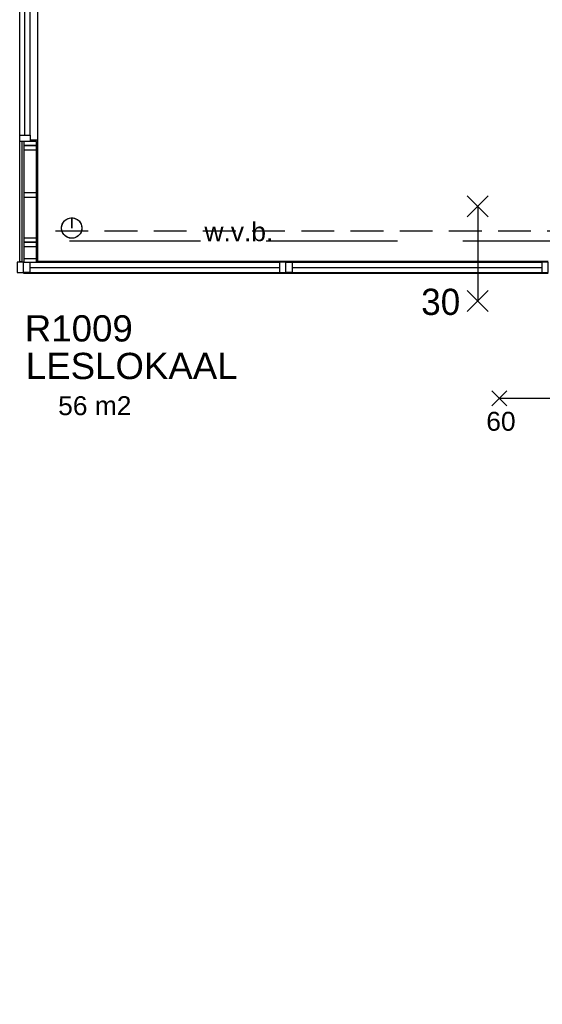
# Model space of a CAD drawing. Header units: millimetres. Extents: x 0 to 116900, y 0 to 82100.
# Tile 10 of 30: x 27117 to 32098, y 36262 to 45642. Entities that reach past the tile are written whole.
import ezdxf
from ezdxf.enums import TextEntityAlignment as Align

# ---------------------------------------------------------------- set-up
doc = ezdxf.new("R2010")
doc.units = ezdxf.units.MM
doc.header["$LTSCALE"] = 50
doc.header["$MEASUREMENT"] = 0
doc.linetypes.add('B0403', pattern=[37.5, 25, -12.5])
doc.linetypes.add('B0701', pattern=[9.375, 6.25, -3.125])
doc.layers.get('0').update_dxf_attribs({"color": 8, "linetype": 'CONTINUOUS'})
for name, color, linetype in [('AL65----_BEVEILIGING', 240, 'CONTINUOUS'), ('ALR3OR3-_OPPR30', 150, 'B0403'), ('AT$1A---_ALGEMEEN', 7, 'CONTINUOUS'), ('AT65---_BEVEILIGING', 7, 'CONTINUOUS'), ('LAYER01', 252, 'CONTINUOUS'), ('LAYER28', 8, 'CONTINUOUS'), ('LAYER30', 1, 'CONTINUOUS'), ('LAYER31', 7, 'CONTINUOUS')]:
    doc.layers.add(name, color=color, linetype=linetype)
doc.styles.add('01_100', font='arial.ttf', dxfattribs={"height": 180})
doc.styles.add('02_100', font='arial.ttf', dxfattribs={"height": 250})
doc.styles.add('03_1', font='arial.ttf', dxfattribs={"height": 3.5})

# ---------------------------------------------------------------- blocks, each defined once
blk = doc.blocks.new('BRANDW')
at = {"layer": 'LAYER01', "color": 2, "linetype": 'Continuous'}
for points in [[(100, -100), (-100, 100)], [(100, 100), (-100, -100)], [(1000, -100), (800, 100)], [(1000, 100), (800, -100)], [(900, 0), (0, 0)]]:
    blk.add_lwpolyline(points, dxfattribs=at)
blk = doc.blocks.new('RR194')
at = {"layer": 'LAYER28', "color": 2, "linetype": 'Continuous'}
blk.add_lwpolyline([(-96.851562, 0, -1), (96.851562, 0, -1)], format="xyb", close=True, dxfattribs=at)
blk = doc.blocks.new('A-S-65S034')
at = {"layer": 'AL65----_BEVEILIGING'}
for p, q in [((-0.707, 5.707), (0.707, 4.293)), ((-0.707, 4.293), (0.707, 5.707)), ((0, 5), (0, -5)), ((-0.707, -5.707), (0.707, -4.293)), ((-0.707, -4.293), (0.707, -5.707))]:
    blk.add_line(p, q, dxfattribs=at)
at = {"layer": 'AT65---_BEVEILIGING', "color": 3, "style": '03_1', "width": 0.8}
blk.add_attdef('TIJD', text='', height=3.5, dxfattribs=at).set_placement((0, -7.5), align=Align.MIDDLE)

msp = doc.modelspace()

# ---------------------------------------------------------------- linework, layer by layer
at = {"layer": 'ALR3OR3-_OPPR30'}
msp.add_lwpolyline([(39819.8, 24112.8), (39819.8, 37931.8), (35049.4, 37931.8), (35049.4, 42847.8), (32591.4, 42847.8), (32591.4, 43531.8), (23046.5, 43531.8)], dxfattribs=at)
at = {"layer": 'LAYER01', "color": 1, "linetype": 'Continuous'}
for points in [[(27288.7, 44493.8), (27288.7, 45869.8)], [(27116.7, 43333.4), (27116.7, 44481.8)], [(27135.7, 44481.8), (27135.7, 43333.4)], [(27288.7, 43331.8), (27288.7, 44493.8), (27216.7, 44493.8)], [(27288.7, 43481.8), (27288.7, 44493.8), (27216.7, 44493.8)], [(27276.7, 43331.8), (27276.7, 44481.8), (27216.7, 44481.8)], [(27156.7, 44441.8), (27156.7, 43331.8)], [(27156.7, 43366.8), (27276.7, 43366.8)], [(27288.4, 43331.8), (27288.4, 43350.8)], [(27135.7, 43333.4), (27116.7, 43333.4)], [(32152.4, 43331.8), (27288.4, 43331.8)]]:
    msp.add_lwpolyline(points, dxfattribs=at)
for points in [[(27156.7, 44441.8), (27276.7, 44441.8), (27276.7, 44481.8), (27156.7, 44481.8)], [(27156.7, 44401.8), (27276.7, 44401.8), (27276.7, 44441.8), (27156.7, 44441.8)], [(27156.7, 43950.8), (27276.7, 43950.8), (27276.7, 43990.8), (27156.7, 43990.8)], [(27156.7, 43521.9), (27276.7, 43521.9), (27276.7, 43561.9), (27156.7, 43561.9)], [(27156.7, 43481.8), (27276.7, 43481.8), (27276.7, 43521.8), (27156.7, 43521.8)]]:
    msp.add_lwpolyline(points, close=True, dxfattribs=at)
at = {"layer": 'LAYER01', "color": 2, "linetype": 'Continuous'}
msp.add_lwpolyline([(27612.4, 43656.8), (27612.4, 43753.7), (27626.5, 43752.7), (27640.5, 43749.5), (27653.2, 43744.7), (27664.4, 43738.6), (27673.6, 43731.9), (27682.1, 43724.1), (27691.8, 43712.3), (27697.7, 43702.7), (27703.4, 43690.2), (27706.6, 43679.3), (27708.4, 43670.1), (27709.2, 43659.7), (27709.2, 43652.5), (27708, 43640.9), (27705.6, 43630.4), (27702.8, 43622), (27699.4, 43614.3), (27693.1, 43603.2), (27687.7, 43595.8), (27680.8, 43588.3), (27673.1, 43581.4), (27665.2, 43575.6), (27655.1, 43569.9), (27641, 43564.3), (27628.2, 43561.3), (27616.6, 43560.1), (27608.3, 43560.1), (27591.9, 43562.2), (27579.5, 43565.8), (27570.8, 43569.4), (27563.2, 43573.4), (27553.7, 43579.8), (27543.9, 43588.4), (27537.8, 43595.1), (27531, 43604.4), (27525.8, 43613.5), (27521.2, 43624.2), (27518.5, 43633.4), (27516.3, 43645.3), (27515.6, 43656.8), (27516.3, 43668.4), (27518.4, 43680.1), (27522.5, 43692.9), (27527.8, 43704), (27532.6, 43711.6), (27539.9, 43721), (27548.5, 43729.6), (27559, 43737.6), (27567.6, 43742.7), (27578.8, 43747.7), (27591.1, 43751.3), (27603.1, 43753.2), (27612.4, 43753.7)], close=True, dxfattribs=at)
at = {"layer": 'LAYER01', "color": 3, "linetype": 'B0701'}
msp.add_lwpolyline([(27457.4, 43631.8), (32277.4, 43631.8)], dxfattribs=at)
at = {"layer": 'LAYER30', "color": 1, "linetype": 'Continuous'}
for points in [[(27116.7, 44541.8), (27116.7, 45822.1)], [(27166.7, 44541.8), (27166.7, 45822.1)], [(27216.7, 44541.8), (27216.4, 45822.1)], [(27212.4, 43331.8), (29592.7, 43331.8)], [(27212.4, 43281.8), (29592.7, 43281.8)], [(29712.4, 43331.8), (32092.7, 43331.8)], [(29712.4, 43281.8), (32092.7, 43281.8)], [(27212.4, 43231.8), (29592.7, 43232.1)], [(29712.4, 43231.8), (32092.7, 43232.1)]]:
    msp.add_lwpolyline(points, dxfattribs=at)
for points in [[(27116.7, 44481.8), (27116.7, 44541.8), (27216.7, 44541.8), (27216.7, 44481.8)], [(27152.4, 43331.8), (27092.7, 43331.8), (27092.7, 43232.1), (27152.4, 43232.1)], [(27152.4, 43331.8), (27212.4, 43331.8), (27212.4, 43231.8), (27152.4, 43231.8)], [(29652.4, 43331.8), (29592.7, 43331.8), (29592.7, 43232.1), (29652.4, 43232.1)], [(29652.4, 43331.8), (29712.4, 43331.8), (29712.4, 43231.8), (29652.4, 43231.8)], [(32152.4, 43331.8), (32092.7, 43331.8), (32092.7, 43232.1), (32152.4, 43232.1)]]:
    msp.add_lwpolyline(points, close=True, dxfattribs=at)
at = {"layer": 'LAYER31', "color": 1, "linetype": 'Continuous'}
for points in [[(27288.4, 43341.3), (32152.4, 43341.3)], [(27152.2, 43228.3), (32152.4, 43228.3)]]:
    msp.add_lwpolyline(points, dxfattribs=at)

# ---------------------------------------------------------------- block references
at = {"xscale": 100, "yscale": 100, "rotation": 90}
msp.add_blockref('A-S-65S034', (32187.3, 42035.1), dxfattribs=at)
at = {"layer": 'LAYER01', "rotation": 90}
msp.add_blockref('BRANDW', (31482.4, 42962.8), dxfattribs=at)
at = {"layer": 'LAYER28'}
msp.add_blockref('RR194', (27612.4, 43656.8), dxfattribs=at)

# ---------------------------------------------------------------- texts
at = {"layer": 'AT$1A---_ALGEMEEN', "color": 7, "style": '01_100'}
for s, p in [('w.v.b.', (28877.4, 43531.8)), ('56 m2', (27483.2, 41874.5)), ('60', (31563.4, 41725.9))]:
    msp.add_text(s, height=180, dxfattribs=at).set_placement(p)
at = {"layer": 'AT$1A---_ALGEMEEN', "color": 2, "style": '02_100'}
msp.add_text('R1009', height=250, dxfattribs=at).set_placement((27165.5, 42576.1))
msp.add_text('LESLOKAAL', height=250, dxfattribs=at).set_placement((28184.3, 42218.1), align=Align.CENTER)
at = {"layer": 'LAYER01', "color": 2}
msp.add_text('30', height=250, dxfattribs=at).set_placement((30943.4, 42828.8))

doc.saveas('drawing.dxf')
